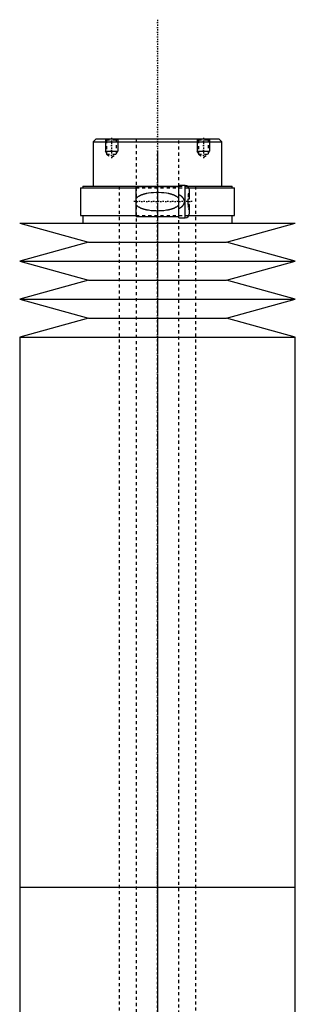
# Model space of a CAD drawing. Extents: x -120 to 120, y -136 to 719.
# Tile 11 of 11: x -45 to 45, y 398 to 719. Entities that reach past the tile are written whole.
import ezdxf

# ---------------------------------------------------------------- set-up
doc = ezdxf.new("R2010")
doc.units = 0
doc.linetypes.add('CENTER', pattern=[1.5, 0.45, -0.5, 0.05, -0.5])
doc.linetypes.add('DASHED', pattern=[2, 1, -1])
for name, color, linetype in [('AM_0', 7, 'CONTINUOUS'), ('AM_10', 7, 'CONTINUOUS'), ('AM_3', 7, 'DASHED'), ('AM_7', 7, 'CENTER')]:
    doc.layers.add(name, color=color, linetype=linetype)

msp = doc.modelspace()

# ---------------------------------------------------------------- linework, layer by layer
at = {"layer": 'AM_0', "color": 7, "linetype": 'CONTINUOUS'}
for p, q in [((-20, 680), (-21, 679)), ((-21, 679), (-21, 664.5)), ((-21, 679), (21, 679)), ((-20, 680), (20, 680)), ((21, 679), (20, 680)), ((21, 664.5), (21, 679)), ((-25.15, 664), (-25.15, 655)), ((-25.15, 664), (-7, 664)), ((-24.35, 664.5), (-24.35, 664)), ((-24.35, 664.5), (7, 664.5)), ((7, 664.3), (-7, 664.3)), ((-7, 654.7), (-7, 664.3)), ((9, 664.75), (7, 664.75)), ((7, 654.25), (7, 664.75)), ((9, 654.25), (9, 664.75)), ((9.83, 664.5), (24.35, 664.5)), ((10.3, 664), (25.15, 664)), ((10.5, 660.4), (10.5, 663.25)), ((24.35, 664), (24.35, 664.5)), ((25.15, 655), (25.15, 664)), ((10, 658.6), (10, 660.4)), ((10, 660.4), (10.5, 660.4)), ((10.5, 658.6), (10, 658.6)), ((10.5, 655.75), (10.5, 658.6)), ((-45, 652.5), (-22.5, 646.3)), ((-45, 652.5), (45, 652.5)), ((-25.15, 655), (-7, 655)), ((-24.35, 655), (-24.35, 652.5)), ((-7, 654.7), (7, 654.7)), ((7, 654.25), (9, 654.25)), ((10.3, 655), (25.15, 655)), ((22.5, 646.3), (45, 652.5)), ((24.35, 652.5), (24.35, 655)), ((-22.5, 646.3), (-45, 640.1)), ((-22.5, 646.3), (22.5, 646.3)), ((45, 640.1), (22.5, 646.3)), ((-45, 640.1), (-22.5, 633.9)), ((-45, 640.1), (45, 640.1)), ((22.5, 633.9), (45, 640.1)), ((-22.5, 633.9), (-45, 627.7)), ((-22.5, 633.9), (22.5, 633.9)), ((45, 627.7), (22.5, 633.9)), ((-45, 627.7), (-22.5, 621.5)), ((-45, 627.7), (45, 627.7)), ((22.5, 621.5), (45, 627.7)), ((-22.5, 621.5), (-45, 615.3)), ((-22.5, 621.5), (22.5, 621.5)), ((45, 615.3), (22.5, 621.5)), ((-45, 615.3), (-45, 435.75)), ((-45, 615.3), (45, 615.3)), ((45, 435.75), (45, 615.3)), ((-45, 435.75), (-45, 256.2)), ((-45, 435.75), (45, 435.75)), ((-45, 435.75), (0, 435.75)), ((45, 256.2), (45, 435.75))]:
    msp.add_line(p, q, dxfattribs=at)
for centre, start, end in [((9, 663.25), 0, 90), ((9, 655.75), 270, 0)]:
    msp.add_arc(centre, 1.5, start, end, dxfattribs=at)
at = {"layer": 'AM_10', "color": 7, "linetype": 'CONTINUOUS'}
for p, q in [((-17, 680), (-17, 676)), ((-13, 680), (-13, 676)), ((13, 680), (13, 676)), ((17, 680), (17, 676)), ((-16.62, 675.34), (-17, 676)), ((-17, 676), (-13, 676)), ((-13.38, 675.34), (-13, 676)), ((13.38, 675.34), (13, 676)), ((13, 676), (17, 676)), ((16.62, 675.34), (17, 676))]:
    msp.add_line(p, q, dxfattribs=at)
at = {"layer": 'AM_3', "color": 6, "linetype": 'DASHED'}
for p, q in [((-17, 680), (-16.62, 679.62)), ((-16.62, 679.62), (-16.62, 674.94)), ((-16.62, 679.62), (-13.38, 679.62)), ((-13.38, 679.62), (-13, 680)), ((-13.38, 674.94), (-13.38, 679.62)), ((-7, 680), (-7, -97.5)), ((7, -97.5), (7, 680)), ((13, 680), (13.38, 679.62)), ((13.38, 679.62), (13.38, 674.94)), ((13.38, 679.62), (16.62, 679.62)), ((16.62, 679.62), (17, 680)), ((16.62, 674.94), (16.62, 679.62)), ((-16.62, 674.94), (-15, 674)), ((-16.62, 674.94), (-13.38, 674.94)), ((-15, 674), (-13.38, 674.94)), ((13.38, 674.94), (15, 674)), ((13.38, 674.94), (16.62, 674.94)), ((15, 674), (16.62, 674.94)), ((-12.5, 664.5), (-12.5, -56.5)), ((-7, 664), (10.3, 664)), ((7, 664.5), (9.83, 664.5)), ((10.5, 662), (10, 662)), ((10, 662), (10, 660.4)), ((12.5, -56.5), (12.5, 664.5)), ((10, 658.6), (10, 657)), ((10.5, 657), (10, 657)), ((-7, 655), (10.3, 655))]:
    msp.add_line(p, q, dxfattribs=at)
for points in [[(-7, 660.5, 0), (-6.96, 660.56, 0), (-6.87, 660.67, 0), (-6.77, 660.77, 0), (-6.72, 660.82, 0), (-6.68, 660.86, 0), (-6.58, 660.95, 0), (-6.47, 661.04, 0), (-6.37, 661.12, 0), (-6.26, 661.19, 0), (-6.15, 661.26, 0), (-6.1, 661.3, 0), (-6.04, 661.33, 0), (-5.93, 661.4, 0), (-5.81, 661.46, 0), (-5.69, 661.52, 0), (-5.57, 661.58, 0), (-5.45, 661.64, 0), (-5.39, 661.66, 0), (-5.33, 661.69, 0), (-5.2, 661.74, 0), (-5.08, 661.79, 0), (-5.02, 661.81, 0), (-4.95, 661.84, 0), (-4.82, 661.88, 0), (-4.69, 661.93, 0), (-4.63, 661.95, 0), (-4.56, 661.97, 0), (-4.43, 662.01, 0), (-4.3, 662.05, 0), (-4.16, 662.08, 0), (-4.02, 662.12, 0), (-3.89, 662.15, 0), (-3.82, 662.17, 0), (-3.75, 662.18, 0), (-3.61, 662.21, 0), (-3.47, 662.24, 0), (-2.98, 662.33, 0), (-2.12, 662.45, 0), (-1.26, 662.52, 0), (-0.42, 662.55, 0), (0, 662.56, 0), (0.42, 662.55, 0), (1.26, 662.52, 0), (2.12, 662.45, 0), (2.98, 662.33, 0), (3.47, 662.24, 0), (3.61, 662.21, 0), (3.75, 662.18, 0), (3.82, 662.17, 0), (3.89, 662.15, 0), (4.02, 662.12, 0), (4.16, 662.08, 0), (4.3, 662.05, 0), (4.43, 662.01, 0), (4.56, 661.97, 0), (4.63, 661.95, 0), (4.69, 661.93, 0), (4.82, 661.88, 0), (4.95, 661.84, 0), (5.02, 661.81, 0), (5.08, 661.79, 0), (5.2, 661.74, 0), (5.33, 661.69, 0), (5.39, 661.66, 0), (5.45, 661.64, 0), (5.57, 661.58, 0), (5.69, 661.52, 0), (5.81, 661.46, 0), (5.93, 661.4, 0), (6.04, 661.33, 0), (6.1, 661.3, 0), (6.15, 661.26, 0), (6.26, 661.19, 0), (6.37, 661.12, 0), (6.47, 661.04, 0), (6.58, 660.95, 0), (6.68, 660.86, 0), (6.72, 660.82, 0), (6.77, 660.77, 0), (6.87, 660.67, 0), (6.96, 660.56, 0), (7, 660.5, 0)], [(7, 661.85, 0), (7.15, 661.76, 0), (7.31, 661.66, 0), (7.36, 661.62, 0), (7.41, 661.59, 0), (7.43, 661.57, 0), (7.45, 661.56, 0), (7.5, 661.52, 0), (7.54, 661.49, 0), (7.59, 661.46, 0), (7.63, 661.42, 0), (7.68, 661.38, 0), (7.7, 661.37, 0), (7.72, 661.35, 0), (7.76, 661.31, 0), (7.8, 661.27, 0), (7.82, 661.26, 0), (7.84, 661.24, 0), (7.88, 661.2, 0), (7.92, 661.16, 0), (7.94, 661.14, 0), (7.96, 661.12, 0), (8, 661.08, 0), (8.04, 661.04, 0), (8.07, 661, 0), (8.11, 660.96, 0), (8.14, 660.92, 0), (8.16, 660.9, 0), (8.18, 660.88, 0), (8.21, 660.83, 0), (8.24, 660.79, 0), (8.27, 660.75, 0), (8.3, 660.7, 0), (8.33, 660.66, 0), (8.35, 660.63, 0), (8.36, 660.61, 0), (8.39, 660.56, 0), (8.42, 660.51, 0), (8.45, 660.46, 0), (8.47, 660.41, 0), (8.5, 660.36, 0), (8.51, 660.33, 0), (8.52, 660.3, 0), (8.54, 660.25, 0), (8.57, 660.2, 0), (8.58, 660.14, 0), (8.6, 660.09, 0), (8.62, 660.03, 0), (8.63, 660, 0), (8.63, 659.98, 0), (8.65, 659.92, 0), (8.66, 659.86, 0), (8.67, 659.81, 0), (8.68, 659.75, 0), (8.68, 659.69, 0), (8.69, 659.67, 0), (8.69, 659.64, 0), (8.69, 659.58, 0), (8.69, 659.53, 0), (8.69, 659.5, 0), (8.69, 659.47, 0), (8.69, 659.42, 0), (8.69, 659.36, 0), (8.69, 659.33, 0), (8.68, 659.31, 0), (8.68, 659.25, 0), (8.67, 659.19, 0), (8.66, 659.14, 0), (8.65, 659.08, 0), (8.63, 659.02, 0), (8.63, 659, 0), (8.62, 658.97, 0), (8.6, 658.91, 0), (8.58, 658.86, 0), (8.57, 658.8, 0), (8.54, 658.75, 0), (8.52, 658.7, 0), (8.51, 658.67, 0), (8.5, 658.64, 0), (8.47, 658.59, 0), (8.45, 658.54, 0), (8.42, 658.49, 0), (8.39, 658.44, 0), (8.36, 658.39, 0), (8.35, 658.37, 0), (8.33, 658.34, 0), (8.3, 658.3, 0), (8.27, 658.25, 0), (8.24, 658.21, 0), (8.21, 658.17, 0), (8.18, 658.12, 0), (8.16, 658.1, 0), (8.14, 658.08, 0), (8.11, 658.04, 0), (8.07, 658, 0), (8.04, 657.96, 0), (8, 657.92, 0), (7.96, 657.88, 0), (7.94, 657.86, 0), (7.92, 657.84, 0), (7.88, 657.8, 0), (7.84, 657.76, 0), (7.82, 657.74, 0), (7.8, 657.73, 0), (7.76, 657.69, 0), (7.72, 657.65, 0), (7.7, 657.63, 0), (7.68, 657.62, 0), (7.63, 657.58, 0), (7.59, 657.54, 0), (7.54, 657.51, 0), (7.5, 657.48, 0), (7.45, 657.44, 0), (7.43, 657.43, 0), (7.41, 657.41, 0), (7.36, 657.38, 0), (7.31, 657.34, 0), (7.15, 657.24, 0), (7, 657.15, 0)], [(7, 658.5, 0), (6.96, 658.44, 0), (6.87, 658.33, 0), (6.77, 658.23, 0), (6.72, 658.18, 0), (6.68, 658.14, 0), (6.58, 658.05, 0), (6.47, 657.96, 0), (6.37, 657.88, 0), (6.26, 657.81, 0), (6.15, 657.74, 0), (6.1, 657.7, 0), (6.04, 657.67, 0), (5.93, 657.6, 0), (5.81, 657.54, 0), (5.69, 657.48, 0), (5.57, 657.42, 0), (5.45, 657.36, 0), (5.39, 657.34, 0), (5.33, 657.31, 0), (5.2, 657.26, 0), (5.08, 657.21, 0), (5.02, 657.19, 0), (4.95, 657.16, 0), (4.82, 657.12, 0), (4.69, 657.07, 0), (4.63, 657.05, 0), (4.56, 657.03, 0), (4.43, 656.99, 0), (4.3, 656.95, 0), (4.16, 656.92, 0), (4.02, 656.88, 0), (3.89, 656.85, 0), (3.82, 656.83, 0), (3.75, 656.82, 0), (3.61, 656.79, 0), (3.47, 656.76, 0), (2.98, 656.67, 0), (2.12, 656.55, 0), (1.26, 656.48, 0), (0.42, 656.45, 0), (0, 656.44, 0), (-0.42, 656.45, 0), (-1.26, 656.48, 0), (-2.12, 656.55, 0), (-2.98, 656.67, 0), (-3.47, 656.76, 0), (-3.61, 656.79, 0), (-3.75, 656.82, 0), (-3.82, 656.83, 0), (-3.89, 656.85, 0), (-4.02, 656.88, 0), (-4.16, 656.92, 0), (-4.3, 656.95, 0), (-4.43, 656.99, 0), (-4.56, 657.03, 0), (-4.63, 657.05, 0), (-4.69, 657.07, 0), (-4.82, 657.12, 0), (-4.95, 657.16, 0), (-5.02, 657.19, 0), (-5.08, 657.21, 0), (-5.2, 657.26, 0), (-5.33, 657.31, 0), (-5.39, 657.34, 0), (-5.45, 657.36, 0), (-5.57, 657.42, 0), (-5.69, 657.48, 0), (-5.81, 657.54, 0), (-5.93, 657.6, 0), (-6.04, 657.67, 0), (-6.1, 657.7, 0), (-6.15, 657.74, 0), (-6.26, 657.81, 0), (-6.37, 657.88, 0), (-6.47, 657.96, 0), (-6.58, 658.05, 0), (-6.68, 658.14, 0), (-6.72, 658.18, 0), (-6.77, 658.23, 0), (-6.87, 658.33, 0), (-6.96, 658.44, 0), (-7, 658.5, 0)]]:
    msp.add_polyline3d(points, dxfattribs=at)
at = {"layer": 'AM_7', "color": 4, "linetype": 'CENTER'}
for p, q in [((0, 718.88), (0, -136.38)), ((-15, 680.3), (-15, 673.7)), ((15, 680.3), (15, 673.7)), ((0, 675.94), (0, 424.31)), ((11.37, 659.5), (-7.88, 659.5)), ((0, 447.19), (0, 195.56))]:
    msp.add_line(p, q, dxfattribs=at)

doc.saveas('drawing.dxf')
